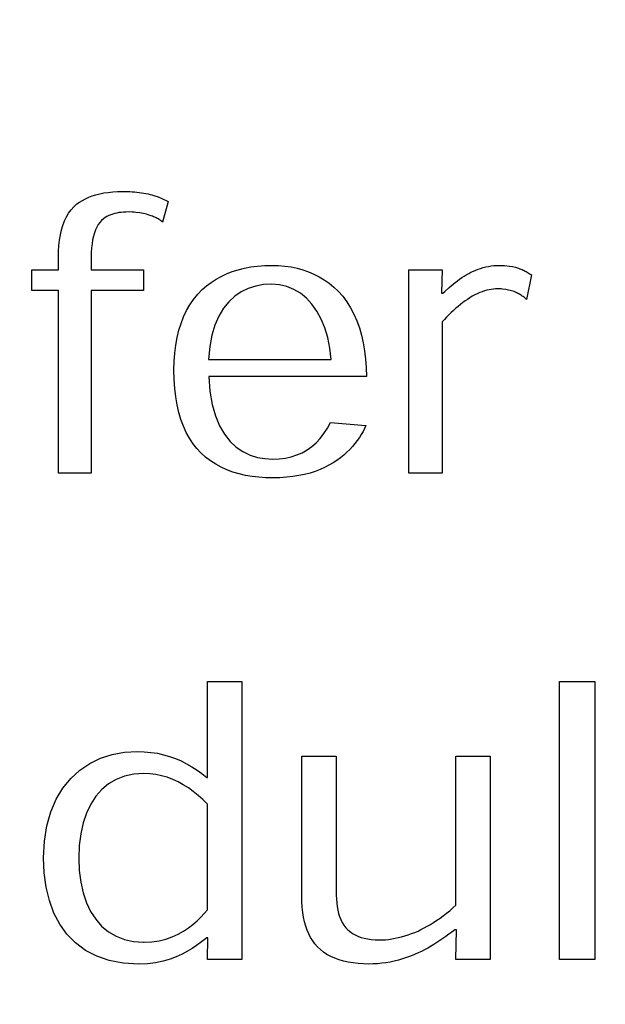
# Model space of a CAD drawing. Header units: inches. Extents: x 0.2 to 16.8, y 0.1 to 10.8.
# Tile 19 of 35: x 4.125 to 4.225, y 7.407 to 7.576. Entities that reach past the tile are written whole.
import ezdxf

# ---------------------------------------------------------------- set-up
doc = ezdxf.new("R2010")
doc.units = ezdxf.units.IN
doc.header["$LTSCALE"] = 0.935
doc.header["$MEASUREMENT"] = 0
doc.layers.get('0').update_dxf_attribs({"linetype": 'CONTINUOUS'})
doc.layers.add('DIMENSIONS', color=7, linetype='CONTINUOUS')
doc.styles.get("Standard").update_dxf_attribs({"font": 'txt', "width": 0.8})
doc.dimstyles.new('DIMSTYLE_2', dxfattribs={"dimtxt": 0.125, "dimasz": 0.18, "dimexe": 0.18, "dimexo": 0.0625, "dimgap": 0.09, "dimtad": 0, "dimtih": 1, "dimtoh": 1, "dimdec": 3, "dimzin": 4, "dimdsep": 46, "dimtxsty": 'STANDARD', "dimblk": '_FILLED', "dimblk1": '_FILLED', "dimblk2": '_FILLED', "dimcen": 0.09, "dimadec": 0, "dimazin": 0, "dimtp": 0.001, "dimtm": 0.001, "dimtfac": 1, "dimtdec": 3, "dimtofl": 0, "dimtmove": 0, "dimatfit": 3, "dimldrblk": '_FILLED', "dimfxl": 1, "dimtolj": 1, "dimtzin": 4, "dimarcsym": 0})

# ---------------------------------------------------------------- blocks, each defined once
blk = doc.blocks.new('*D13')
at = {"layer": 'DIMENSIONS', "color": 2, "linetype": 'CONTINUOUS'}
for p, q in [((4.51683, 8.49841), (4.51683, 8.82361)), ((4.36201, 8.39822), (4.51683, 8.49841)), ((4.36201, 7.02811), (4.36201, 8.39822))]:
    blk.add_line(p, q, dxfattribs=at)
at = {"layer": 'DIMENSIONS', "color": 2, "linetype": 'CONTINUOUS', "width": 0.8}
for s, p in [(']', (4.57933, 10.31111)), ('22.73', (4.57933, 9.81111)), ('[', (4.57933, 9.71111)), ('.895', (4.57933, 9.18611)), ('2X ', (4.57933, 8.88611))]:
    blk.add_text(s, height=0.125, rotation=90, dxfattribs=at).set_placement(p)
blk = doc.blocks.new('_FILLED')
at = {"color": 0, "linetype": 'BYBLOCK'}
blk.add_solid([(0, 0), (-1, 0.17361), (-1, -0.17361)], dxfattribs=at)
blk = doc.blocks.new('*D16')
at = {"layer": 'DIMENSIONS', "color": 2, "linetype": 'CONTINUOUS'}
blk.add_line((4.76101, 3.00861), (4.76101, 2.30661), dxfattribs=at)
at = {"layer": 'DIMENSIONS', "color": 2, "linetype": 'CONTINUOUS', "width": 0.8}
for s, p in [(']', (4.82351, 2.14411)), ('32.87', (4.82351, 1.64411)), ('[', (4.82351, 1.54411)), ('1.294', (4.82351, 0.91911))]:
    blk.add_text(s, height=0.125, rotation=90, dxfattribs=at).set_placement(p)
blk = doc.blocks.new('*D19')
at = {"layer": 'DIMENSIONS', "color": 2, "linetype": 'CONTINUOUS'}
blk.add_line((4.35101, 4.18911), (4.35101, 2.30661), dxfattribs=at)
at = {"layer": 'DIMENSIONS', "color": 2, "linetype": 'CONTINUOUS', "width": 0.8}
for s, p in [(']', (4.41351, 2.14411)), ('22.45', (4.41351, 1.64411)), ('[', (4.41351, 1.54411)), ('.884', (4.41351, 1.01911)), ('2X ', (4.41351, 0.71911))]:
    blk.add_text(s, height=0.125, rotation=90, dxfattribs=at).set_placement(p)

msp = doc.modelspace()

# ---------------------------------------------------------------- linework, layer by layer
at = {"color": 7, "linetype": 'CONTINUOUS'}
for p, q in [((4.13837, 7.54596), (4.13908, 7.5461)), ((4.13908, 7.5461), (4.13982, 7.54621)), ((4.13982, 7.54621), (4.14059, 7.54629)), ((4.14059, 7.54629), (4.14141, 7.54634)), ((4.14141, 7.54634), (4.14226, 7.54635)), ((4.14226, 7.54635), (4.14268, 7.54635)), ((4.14268, 7.54635), (4.1435, 7.54633)), ((4.1435, 7.54633), (4.14391, 7.54631)), ((4.14391, 7.54631), (4.14432, 7.54628)), ((4.14432, 7.54628), (4.14511, 7.5462)), ((4.14511, 7.5462), (4.14589, 7.54608)), ((4.14589, 7.54608), (4.14627, 7.54601)), ((4.14627, 7.54601), (4.14665, 7.54593)), ((4.13443, 7.54422), (4.13489, 7.54454)), ((4.13489, 7.54454), (4.13539, 7.54484)), ((4.13539, 7.54484), (4.13591, 7.54512)), ((4.13591, 7.54512), (4.13648, 7.54537)), ((4.13648, 7.54537), (4.13707, 7.54559)), ((4.13707, 7.54559), (4.1377, 7.54579)), ((4.1377, 7.54579), (4.13837, 7.54596)), ((4.14665, 7.54593), (4.14702, 7.54584)), ((4.14702, 7.54584), (4.14729, 7.54577)), ((4.14729, 7.54577), (4.14782, 7.54561)), ((4.14782, 7.54561), (4.14835, 7.54543)), ((4.14835, 7.54543), (4.14886, 7.54523)), ((4.14886, 7.54523), (4.14911, 7.54512)), ((4.14911, 7.54512), (4.14936, 7.54501)), ((4.15009, 7.54463), (4.14911, 7.54112)), ((4.14936, 7.54501), (4.1496, 7.54489)), ((4.1496, 7.54489), (4.14985, 7.54476)), ((4.14985, 7.54476), (4.15009, 7.54463)), ((4.13265, 7.54199), (4.13302, 7.54263)), ((4.13302, 7.54263), (4.13344, 7.54321)), ((4.13344, 7.54321), (4.13391, 7.54374)), ((4.13391, 7.54374), (4.13443, 7.54422)), ((4.14129, 7.54266), (4.14093, 7.54258)), ((4.14166, 7.54273), (4.14129, 7.54266)), ((4.14204, 7.54278), (4.14166, 7.54273)), ((4.14243, 7.54282), (4.14204, 7.54278)), ((4.14283, 7.54284), (4.14243, 7.54282)), ((4.14324, 7.54285), (4.14283, 7.54284)), ((4.14391, 7.54283), (4.14324, 7.54285)), ((4.14424, 7.54281), (4.14391, 7.54283)), ((4.14457, 7.54278), (4.14424, 7.54281)), ((4.14521, 7.5427), (4.14457, 7.54278)), ((4.14552, 7.54265), (4.14521, 7.5427)), ((4.14583, 7.54259), (4.14552, 7.54265)), ((4.13204, 7.54055), (4.13232, 7.5413)), ((4.13232, 7.5413), (4.13265, 7.54199)), ((4.13838, 7.54106), (4.13811, 7.54068)), ((4.13868, 7.5414), (4.13838, 7.54106)), ((4.139, 7.54169), (4.13868, 7.5414)), ((4.13929, 7.54188), (4.139, 7.54169)), ((4.13959, 7.54206), (4.13929, 7.54188)), ((4.13991, 7.54222), (4.13959, 7.54206)), ((4.14024, 7.54236), (4.13991, 7.54222)), ((4.14058, 7.54248), (4.14024, 7.54236)), ((4.14093, 7.54258), (4.14058, 7.54248)), ((4.14612, 7.54252), (4.14583, 7.54259)), ((4.1464, 7.54245), (4.14612, 7.54252)), ((4.14668, 7.54238), (4.1464, 7.54245)), ((4.14717, 7.54221), (4.14668, 7.54238)), ((4.14739, 7.54212), (4.14717, 7.54221)), ((4.1476, 7.54203), (4.14739, 7.54212)), ((4.14781, 7.54194), (4.1476, 7.54203)), ((4.148, 7.54185), (4.14781, 7.54194)), ((4.14819, 7.54175), (4.148, 7.54185)), ((4.14837, 7.54165), (4.14819, 7.54175)), ((4.14854, 7.54155), (4.14837, 7.54165)), ((4.14869, 7.54144), (4.14854, 7.54155)), ((4.14884, 7.54134), (4.14869, 7.54144)), ((4.14898, 7.54123), (4.14884, 7.54134)), ((4.14911, 7.54112), (4.14898, 7.54123)), ((4.13162, 7.53891), (4.13181, 7.53976)), ((4.13181, 7.53976), (4.13204, 7.54055)), ((4.13745, 7.53926), (4.13728, 7.53869)), ((4.13764, 7.53978), (4.13745, 7.53926)), ((4.13786, 7.54026), (4.13764, 7.53978)), ((4.13811, 7.54068), (4.13786, 7.54026)), ((4.13137, 7.53708), (4.13147, 7.53802)), ((4.13147, 7.53802), (4.13162, 7.53891)), ((4.13715, 7.53808), (4.13704, 7.53741)), ((4.13728, 7.53869), (4.13715, 7.53808)), ((4.13129, 7.53506), (4.13131, 7.53609)), ((4.13131, 7.53609), (4.13137, 7.53708)), ((4.13692, 7.53591), (4.1369, 7.53509)), ((4.13696, 7.53669), (4.13692, 7.53591)), ((4.13704, 7.53741), (4.13696, 7.53669)), ((4.13129, 7.53291), (4.13129, 7.53506)), ((4.1369, 7.53509), (4.1369, 7.53291)), ((4.12674, 7.52941), (4.12674, 7.53291)), ((4.12674, 7.53291), (4.13129, 7.53291)), ((4.1369, 7.53291), (4.14587, 7.53291)), ((4.14587, 7.53291), (4.14587, 7.52941)), ((4.16009, 7.53224), (4.16106, 7.53262)), ((4.16106, 7.53262), (4.16208, 7.53294)), ((4.16208, 7.53294), (4.16314, 7.53321)), ((4.16314, 7.53321), (4.16425, 7.53342)), ((4.16425, 7.53342), (4.16541, 7.53357)), ((4.16541, 7.53357), (4.16662, 7.53366)), ((4.16662, 7.53366), (4.16788, 7.53369)), ((4.16788, 7.53369), (4.16899, 7.53366)), ((4.16899, 7.53366), (4.17008, 7.53357)), ((4.17008, 7.53357), (4.17114, 7.53342)), ((4.17114, 7.53342), (4.17216, 7.53321)), ((4.17216, 7.53321), (4.17316, 7.53293)), ((4.17316, 7.53293), (4.17413, 7.5326)), ((4.17413, 7.5326), (4.17506, 7.5322)), ((4.1913, 7.49805), (4.1913, 7.53291)), ((4.1913, 7.53291), (4.19703, 7.53291)), ((4.19703, 7.53291), (4.19693, 7.52891)), ((4.20156, 7.53232), (4.20195, 7.53252)), ((4.20195, 7.53252), (4.20236, 7.53271)), ((4.20236, 7.53271), (4.20277, 7.53288)), ((4.20277, 7.53288), (4.20318, 7.53304)), ((4.20318, 7.53304), (4.20361, 7.53318)), ((4.20361, 7.53318), (4.20404, 7.53331)), ((4.20404, 7.53331), (4.20448, 7.53342)), ((4.20448, 7.53342), (4.20493, 7.53352)), ((4.20493, 7.53352), (4.20539, 7.53359)), ((4.20539, 7.53359), (4.20586, 7.53365)), ((4.20586, 7.53365), (4.20634, 7.53368)), ((4.20634, 7.53368), (4.20683, 7.53369)), ((4.20683, 7.53369), (4.20712, 7.53369)), ((4.20712, 7.53369), (4.2077, 7.53367)), ((4.2077, 7.53367), (4.20853, 7.53358)), ((4.20853, 7.53358), (4.20907, 7.53348)), ((4.20907, 7.53348), (4.2096, 7.53336)), ((4.2096, 7.53336), (4.21012, 7.5332)), ((4.21012, 7.5332), (4.21032, 7.53312)), ((4.21032, 7.53312), (4.21051, 7.53305)), ((4.21051, 7.53305), (4.2107, 7.53297)), ((4.2107, 7.53297), (4.21089, 7.53289)), ((4.21089, 7.53289), (4.21107, 7.5328)), ((4.21107, 7.5328), (4.21125, 7.53271)), ((4.21125, 7.53271), (4.21142, 7.53262)), ((4.21142, 7.53262), (4.2116, 7.53252)), ((4.2116, 7.53252), (4.21177, 7.53241)), ((4.15746, 7.53077), (4.15829, 7.53132)), ((4.15829, 7.53132), (4.15917, 7.5318)), ((4.15917, 7.5318), (4.16009, 7.53224)), ((4.17506, 7.5322), (4.17596, 7.53174)), ((4.17596, 7.53174), (4.17683, 7.53122)), ((4.17683, 7.53122), (4.17766, 7.53063)), ((4.1989, 7.53049), (4.19926, 7.53078)), ((4.19926, 7.53078), (4.19962, 7.53107)), ((4.19962, 7.53107), (4.19999, 7.53134)), ((4.19999, 7.53134), (4.20037, 7.5316)), ((4.20037, 7.5316), (4.20076, 7.53185)), ((4.20076, 7.53185), (4.20115, 7.53209)), ((4.20115, 7.53209), (4.20156, 7.53232)), ((4.2123, 7.53207), (4.21147, 7.52785)), ((4.21177, 7.53241), (4.21195, 7.53231)), ((4.21195, 7.53231), (4.21212, 7.53219)), ((4.21212, 7.53219), (4.2123, 7.53207)), ((4.13129, 7.52941), (4.12674, 7.52941)), ((4.13129, 7.49805), (4.13129, 7.52941)), ((4.1369, 7.52941), (4.1369, 7.49805)), ((4.14587, 7.52941), (4.1369, 7.52941)), ((4.15516, 7.52874), (4.15593, 7.52953)), ((4.15593, 7.52953), (4.15667, 7.53018)), ((4.15667, 7.53018), (4.15746, 7.53077)), ((4.1626, 7.52917), (4.16148, 7.52841)), ((4.16381, 7.52975), (4.1626, 7.52917)), ((4.16509, 7.53015), (4.16381, 7.52975)), ((4.16643, 7.53039), (4.16509, 7.53015)), ((4.16783, 7.53047), (4.16643, 7.53039)), ((4.16915, 7.53037), (4.16783, 7.53047)), ((4.17042, 7.53007), (4.16915, 7.53037)), ((4.17161, 7.52958), (4.17042, 7.53007)), ((4.17273, 7.52891), (4.17161, 7.52958)), ((4.17766, 7.53063), (4.17847, 7.52998)), ((4.17847, 7.52998), (4.17923, 7.52927)), ((4.17923, 7.52927), (4.17999, 7.52839)), ((4.19714, 7.52891), (4.19749, 7.52924)), ((4.19749, 7.52924), (4.19819, 7.52988)), ((4.19819, 7.52988), (4.19854, 7.53019)), ((4.19854, 7.53019), (4.1989, 7.53049)), ((4.20387, 7.52917), (4.20346, 7.52902)), ((4.20428, 7.52931), (4.20387, 7.52917)), ((4.20467, 7.52942), (4.20428, 7.52931)), ((4.20505, 7.52951), (4.20467, 7.52942)), ((4.20543, 7.52958), (4.20505, 7.52951)), ((4.2058, 7.52963), (4.20543, 7.52958)), ((4.20617, 7.52966), (4.2058, 7.52963)), ((4.20681, 7.52966), (4.20617, 7.52966)), ((4.2071, 7.52965), (4.20681, 7.52966)), ((4.20737, 7.52963), (4.2071, 7.52965)), ((4.20791, 7.52957), (4.20737, 7.52963)), ((4.20841, 7.52947), (4.20791, 7.52957)), ((4.20866, 7.52941), (4.20841, 7.52947)), ((4.2089, 7.52934), (4.20866, 7.52941)), ((4.20914, 7.52927), (4.2089, 7.52934)), ((4.20937, 7.52919), (4.20914, 7.52927)), ((4.2096, 7.52909), (4.20937, 7.52919)), ((4.15381, 7.52694), (4.15445, 7.52787)), ((4.15445, 7.52787), (4.15516, 7.52874)), ((4.16046, 7.52747), (4.15955, 7.52633)), ((4.16148, 7.52841), (4.16046, 7.52747)), ((4.17377, 7.52805), (4.17273, 7.52891)), ((4.17472, 7.52703), (4.17377, 7.52805)), ((4.17999, 7.52839), (4.18069, 7.52743)), ((4.18069, 7.52743), (4.18132, 7.52642)), ((4.19693, 7.52891), (4.19714, 7.52891)), ((4.20094, 7.5276), (4.20054, 7.5273)), ((4.20134, 7.52787), (4.20094, 7.5276)), ((4.20173, 7.52813), (4.20134, 7.52787)), ((4.20218, 7.52839), (4.20173, 7.52813)), ((4.20262, 7.52862), (4.20218, 7.52839)), ((4.20304, 7.52883), (4.20262, 7.52862)), ((4.20346, 7.52902), (4.20304, 7.52883)), ((4.20977, 7.52901), (4.2096, 7.52909)), ((4.20995, 7.52893), (4.20977, 7.52901)), ((4.21011, 7.52884), (4.20995, 7.52893)), ((4.21028, 7.52875), (4.21011, 7.52884)), ((4.21044, 7.52865), (4.21028, 7.52875)), ((4.2106, 7.52855), (4.21044, 7.52865)), ((4.21075, 7.52844), (4.2106, 7.52855)), ((4.2109, 7.52833), (4.21075, 7.52844)), ((4.21105, 7.52822), (4.2109, 7.52833)), ((4.21119, 7.5281), (4.21105, 7.52822)), ((4.21134, 7.52798), (4.21119, 7.5281)), ((4.21147, 7.52785), (4.21134, 7.52798)), ((4.15273, 7.52487), (4.15323, 7.52594)), ((4.15323, 7.52594), (4.15381, 7.52694)), ((4.15955, 7.52633), (4.15876, 7.525)), ((4.17556, 7.52583), (4.17472, 7.52703)), ((4.1763, 7.52448), (4.17556, 7.52583)), ((4.18132, 7.52642), (4.18189, 7.52533)), ((4.19895, 7.52597), (4.19856, 7.5256)), ((4.19934, 7.52633), (4.19895, 7.52597)), ((4.19974, 7.52667), (4.19934, 7.52633)), ((4.20014, 7.52699), (4.19974, 7.52667)), ((4.20054, 7.5273), (4.20014, 7.52699)), ((4.15229, 7.52374), (4.15273, 7.52487)), ((4.15876, 7.525), (4.1581, 7.52346)), ((4.17692, 7.52297), (4.1763, 7.52448)), ((4.18189, 7.52533), (4.18239, 7.52419)), ((4.18239, 7.52419), (4.18283, 7.52299)), ((4.1974, 7.52441), (4.19703, 7.52399)), ((4.19778, 7.52482), (4.1974, 7.52441)), ((4.19817, 7.52522), (4.19778, 7.52482)), ((4.19856, 7.5256), (4.19817, 7.52522)), ((4.15161, 7.52131), (4.15191, 7.52256)), ((4.15191, 7.52256), (4.15229, 7.52374)), ((4.1581, 7.52346), (4.15758, 7.52172)), ((4.17742, 7.52131), (4.17692, 7.52297)), ((4.18283, 7.52299), (4.1832, 7.52173)), ((4.19703, 7.52399), (4.19703, 7.49805)), ((4.15137, 7.52001), (4.15161, 7.52131)), ((4.15758, 7.52172), (4.15721, 7.51976)), ((4.17779, 7.51951), (4.17742, 7.52131)), ((4.1832, 7.52173), (4.1835, 7.52041)), ((4.1512, 7.51865), (4.15137, 7.52001)), ((4.15721, 7.51976), (4.15702, 7.51758)), ((4.17803, 7.51758), (4.17779, 7.51951)), ((4.1835, 7.52041), (4.18374, 7.51904)), ((4.18374, 7.51904), (4.18391, 7.51763)), ((4.1511, 7.51724), (4.1512, 7.51865)), ((4.15702, 7.51758), (4.17803, 7.51758)), ((4.18391, 7.51763), (4.18401, 7.51616)), ((4.15106, 7.51578), (4.1511, 7.51724)), ((4.1511, 7.51415), (4.15106, 7.51578)), ((4.18401, 7.51616), (4.18405, 7.51465)), ((4.1512, 7.51261), (4.1511, 7.51415)), ((4.15703, 7.51465), (4.15723, 7.51211)), ((4.18405, 7.51465), (4.15703, 7.51465)), ((4.15137, 7.51115), (4.1512, 7.51261)), ((4.1516, 7.50977), (4.15137, 7.51115)), ((4.15723, 7.51211), (4.15762, 7.50987)), ((4.1519, 7.50848), (4.1516, 7.50977)), ((4.15762, 7.50987), (4.15818, 7.5079)), ((4.15226, 7.50726), (4.1519, 7.50848)), ((4.15269, 7.50612), (4.15226, 7.50726)), ((4.15818, 7.5079), (4.15889, 7.5062)), ((4.15317, 7.50506), (4.15269, 7.50612)), ((4.15889, 7.5062), (4.15973, 7.50475)), ((4.17676, 7.50486), (4.17735, 7.50578)), ((4.17735, 7.50578), (4.1779, 7.50678)), ((4.1779, 7.50678), (4.18397, 7.50623)), ((4.18373, 7.50572), (4.18346, 7.50521)), ((4.18397, 7.50623), (4.18373, 7.50572)), ((4.15372, 7.50408), (4.15317, 7.50506)), ((4.15432, 7.50317), (4.15372, 7.50408)), ((4.15973, 7.50475), (4.1607, 7.50353)), ((4.17542, 7.50329), (4.17611, 7.50404)), ((4.17611, 7.50404), (4.17676, 7.50486)), ((4.18283, 7.50418), (4.18247, 7.50366)), ((4.18316, 7.50469), (4.18283, 7.50418)), ((4.18346, 7.50521), (4.18316, 7.50469)), ((4.15498, 7.50232), (4.15432, 7.50317)), ((4.1557, 7.50155), (4.15498, 7.50232)), ((4.1607, 7.50353), (4.16176, 7.50254)), ((4.16176, 7.50254), (4.1629, 7.50176)), ((4.17388, 7.50207), (4.17467, 7.50264)), ((4.17467, 7.50264), (4.17542, 7.50329)), ((4.18118, 7.50214), (4.18068, 7.50165)), ((4.18164, 7.50264), (4.18118, 7.50214)), ((4.18207, 7.50315), (4.18164, 7.50264)), ((4.18247, 7.50366), (4.18207, 7.50315)), ((4.15649, 7.50083), (4.1557, 7.50155)), ((4.15734, 7.50018), (4.15649, 7.50083)), ((4.1629, 7.50176), (4.16411, 7.50118)), ((4.16411, 7.50118), (4.16537, 7.50078)), ((4.16537, 7.50078), (4.16666, 7.50056)), ((4.16666, 7.50056), (4.16796, 7.50048)), ((4.16796, 7.50048), (4.16909, 7.50053)), ((4.16909, 7.50053), (4.17016, 7.50066)), ((4.17016, 7.50066), (4.17117, 7.50088)), ((4.17117, 7.50088), (4.17213, 7.50119)), ((4.17213, 7.50119), (4.17303, 7.50158)), ((4.17303, 7.50158), (4.17388, 7.50207)), ((4.17958, 7.5007), (4.17897, 7.50025)), ((4.18015, 7.50117), (4.17958, 7.5007)), ((4.18068, 7.50165), (4.18015, 7.50117)), ((4.15823, 7.4996), (4.15734, 7.50018)), ((4.15918, 7.49909), (4.15823, 7.4996)), ((4.16016, 7.49864), (4.15918, 7.49909)), ((4.17688, 7.49904), (4.1761, 7.4987)), ((4.17762, 7.49942), (4.17688, 7.49904)), ((4.17832, 7.49982), (4.17762, 7.49942)), ((4.17897, 7.50025), (4.17832, 7.49982)), ((4.1369, 7.49805), (4.13129, 7.49805)), ((4.16118, 7.49827), (4.16016, 7.49864)), ((4.16224, 7.49795), (4.16118, 7.49827)), ((4.16333, 7.4977), (4.16224, 7.49795)), ((4.16446, 7.4975), (4.16333, 7.4977)), ((4.16561, 7.49737), (4.16446, 7.4975)), ((4.16678, 7.49729), (4.16561, 7.49737)), ((4.16797, 7.49726), (4.16678, 7.49729)), ((4.16919, 7.49729), (4.16797, 7.49726)), ((4.17035, 7.49736), (4.16919, 7.49729)), ((4.17144, 7.49748), (4.17035, 7.49736)), ((4.17248, 7.49765), (4.17144, 7.49748)), ((4.17346, 7.49785), (4.17248, 7.49765)), ((4.17439, 7.4981), (4.17346, 7.49785)), ((4.17527, 7.49838), (4.17439, 7.4981)), ((4.1761, 7.4987), (4.17527, 7.49838)), ((4.19703, 7.49805), (4.1913, 7.49805)), ((4.1568, 7.44593), (4.1568, 7.46236)), ((4.1568, 7.46236), (4.1627, 7.46236)), ((4.1627, 7.46236), (4.1627, 7.41471)), ((4.21709, 7.41471), (4.21709, 7.46236)), ((4.21709, 7.46236), (4.22316, 7.46236)), ((4.22316, 7.46236), (4.22316, 7.41471)), ((4.13852, 7.4492), (4.14051, 7.44984)), ((4.14051, 7.44984), (4.14262, 7.45023)), ((4.14262, 7.45023), (4.14482, 7.45036)), ((4.14482, 7.45036), (4.14599, 7.45032)), ((4.14599, 7.45032), (4.14713, 7.45022)), ((4.14713, 7.45022), (4.14823, 7.45005)), ((4.14823, 7.45005), (4.1493, 7.44981)), ((4.1493, 7.44981), (4.15034, 7.44951)), ((4.13495, 7.44714), (4.13666, 7.4483)), ((4.13666, 7.4483), (4.13852, 7.4492)), ((4.15034, 7.44951), (4.15134, 7.44915)), ((4.15134, 7.44915), (4.15232, 7.44874)), ((4.15232, 7.44874), (4.15325, 7.44827)), ((4.15325, 7.44827), (4.15416, 7.44776)), ((4.17298, 7.42563), (4.17298, 7.44957)), ((4.17298, 7.44957), (4.17885, 7.44957)), ((4.17885, 7.44957), (4.17885, 7.42707)), ((4.19937, 7.42403), (4.19937, 7.44957)), ((4.19937, 7.44957), (4.20525, 7.44957)), ((4.20525, 7.44957), (4.20525, 7.41471)), ((4.13341, 7.44574), (4.13495, 7.44714)), ((4.1442, 7.44649), (4.14262, 7.44615)), ((4.14591, 7.4466), (4.1442, 7.44649)), ((4.14694, 7.44656), (4.14591, 7.4466)), ((4.14796, 7.44643), (4.14694, 7.44656)), ((4.14895, 7.44622), (4.14796, 7.44643)), ((4.15416, 7.44776), (4.15503, 7.44719)), ((4.15503, 7.44719), (4.15587, 7.44658)), ((4.15587, 7.44658), (4.15668, 7.44593)), ((4.13205, 7.44408), (4.13341, 7.44574)), ((4.13987, 7.44482), (4.13871, 7.44385)), ((4.14118, 7.44559), (4.13987, 7.44482)), ((4.14262, 7.44615), (4.14118, 7.44559)), ((4.14991, 7.44594), (4.14895, 7.44622)), ((4.15086, 7.44558), (4.14991, 7.44594)), ((4.15178, 7.44516), (4.15086, 7.44558)), ((4.15267, 7.44466), (4.15178, 7.44516)), ((4.15668, 7.44593), (4.1568, 7.44593)), ((4.13091, 7.44218), (4.13205, 7.44408)), ((4.13871, 7.44385), (4.13769, 7.44269)), ((4.15354, 7.44411), (4.15267, 7.44466)), ((4.15439, 7.4435), (4.15354, 7.44411)), ((4.15522, 7.44283), (4.15439, 7.4435)), ((4.12998, 7.44003), (4.13091, 7.44218)), ((4.13682, 7.44134), (4.13609, 7.43982)), ((4.13769, 7.44269), (4.13682, 7.44134)), ((4.15602, 7.44211), (4.15522, 7.44283)), ((4.1568, 7.44135), (4.15602, 7.44211)), ((4.1568, 7.42323), (4.1568, 7.44135)), ((4.1293, 7.43764), (4.12998, 7.44003)), ((4.13609, 7.43982), (4.13553, 7.43812)), ((4.13553, 7.43812), (4.13511, 7.43626)), ((4.12888, 7.43501), (4.1293, 7.43764)), ((4.12874, 7.43214), (4.12888, 7.43501)), ((4.13511, 7.43626), (4.13486, 7.43424)), ((4.13486, 7.43424), (4.13477, 7.43208)), ((4.12885, 7.42954), (4.12874, 7.43214)), ((4.13477, 7.43208), (4.13485, 7.42996)), ((4.12918, 7.42709), (4.12885, 7.42954)), ((4.13485, 7.42996), (4.1351, 7.42797)), ((4.1351, 7.42797), (4.13551, 7.42613)), ((4.12973, 7.4248), (4.12918, 7.42709)), ((4.17885, 7.42707), (4.17886, 7.42639)), ((4.17886, 7.42639), (4.17888, 7.42571)), ((4.13051, 7.42268), (4.12973, 7.4248)), ((4.13551, 7.42613), (4.13607, 7.42445)), ((4.13607, 7.42445), (4.1368, 7.42294)), ((4.173, 7.42463), (4.17298, 7.42563)), ((4.17305, 7.42368), (4.173, 7.42463)), ((4.17888, 7.42571), (4.17891, 7.42506)), ((4.17891, 7.42506), (4.17896, 7.42442)), ((4.1368, 7.42294), (4.13767, 7.4216)), ((4.15627, 7.42261), (4.1568, 7.42323)), ((4.17315, 7.42279), (4.17305, 7.42368)), ((4.17328, 7.42195), (4.17315, 7.42279)), ((4.17896, 7.42442), (4.17904, 7.42379)), ((4.17904, 7.42379), (4.17915, 7.42319)), ((4.17915, 7.42319), (4.17928, 7.42261)), ((4.19776, 7.42264), (4.19831, 7.42308)), ((4.19831, 7.42308), (4.19885, 7.42355)), ((4.19885, 7.42355), (4.19937, 7.42403)), ((4.13152, 7.42076), (4.13051, 7.42268)), ((4.13767, 7.4216), (4.13869, 7.42044)), ((4.15432, 7.42072), (4.15503, 7.42134)), ((4.15503, 7.42134), (4.15568, 7.42198)), ((4.15568, 7.42198), (4.15627, 7.42261)), ((4.17345, 7.42116), (4.17328, 7.42195)), ((4.17365, 7.42043), (4.17345, 7.42116)), ((4.17928, 7.42261), (4.17945, 7.42206)), ((4.17945, 7.42206), (4.17965, 7.42154)), ((4.17965, 7.42154), (4.1799, 7.42104)), ((4.19555, 7.42106), (4.1961, 7.42143)), ((4.1961, 7.42143), (4.19666, 7.42181)), ((4.19666, 7.42181), (4.19721, 7.42221)), ((4.19721, 7.42221), (4.19776, 7.42264)), ((4.13275, 7.41904), (4.13152, 7.42076)), ((4.13869, 7.42044), (4.13985, 7.41947)), ((4.13985, 7.41947), (4.14115, 7.4187)), ((4.15177, 7.41904), (4.15269, 7.41955)), ((4.15269, 7.41955), (4.15354, 7.42012)), ((4.15354, 7.42012), (4.15432, 7.42072)), ((4.1739, 7.41973), (4.17365, 7.42043)), ((4.17417, 7.41909), (4.1739, 7.41973)), ((4.1799, 7.42104), (4.18019, 7.42058)), ((4.18019, 7.42058), (4.18052, 7.42015)), ((4.18052, 7.42015), (4.18079, 7.41987)), ((4.18079, 7.41987), (4.18109, 7.4196)), ((4.18109, 7.4196), (4.18142, 7.41934)), ((4.19232, 7.41935), (4.19288, 7.41959)), ((4.19288, 7.41959), (4.19339, 7.41984)), ((4.19339, 7.41984), (4.19391, 7.42011)), ((4.19391, 7.42011), (4.19445, 7.42041)), ((4.19445, 7.42041), (4.195, 7.42072)), ((4.195, 7.42072), (4.19555, 7.42106)), ((4.19868, 7.4194), (4.19816, 7.41903)), ((4.19921, 7.41978), (4.19868, 7.4194)), ((4.19947, 7.41978), (4.19921, 7.41978)), ((4.19937, 7.41471), (4.19947, 7.41978)), ((4.13422, 7.41754), (4.13275, 7.41904)), ((4.14115, 7.4187), (4.14259, 7.41814)), ((4.14259, 7.41814), (4.14417, 7.4178)), ((4.14417, 7.4178), (4.14587, 7.41769)), ((4.14595, 7.41769), (4.14729, 7.41775)), ((4.14729, 7.41775), (4.14853, 7.41793)), ((4.14853, 7.41793), (4.14969, 7.41821)), ((4.14969, 7.41821), (4.15077, 7.41859)), ((4.15077, 7.41859), (4.15177, 7.41904)), ((4.15669, 7.41842), (4.15557, 7.41759)), ((4.15688, 7.41842), (4.15669, 7.41842)), ((4.1568, 7.41471), (4.15688, 7.41842)), ((4.17449, 7.41848), (4.17417, 7.41909)), ((4.17484, 7.41792), (4.17449, 7.41848)), ((4.17523, 7.41739), (4.17484, 7.41792)), ((4.18142, 7.41934), (4.1818, 7.4191)), ((4.1818, 7.4191), (4.18221, 7.41888)), ((4.18221, 7.41888), (4.18266, 7.41868)), ((4.18266, 7.41868), (4.18315, 7.4185)), ((4.18315, 7.4185), (4.18368, 7.41835)), ((4.18368, 7.41835), (4.18426, 7.41823)), ((4.18426, 7.41823), (4.18488, 7.41813)), ((4.18488, 7.41813), (4.18554, 7.41808)), ((4.18554, 7.41808), (4.18624, 7.41806)), ((4.18624, 7.41806), (4.18677, 7.41807)), ((4.18677, 7.41807), (4.1873, 7.4181)), ((4.1873, 7.4181), (4.18784, 7.41816)), ((4.18784, 7.41816), (4.18839, 7.41824)), ((4.18839, 7.41824), (4.18895, 7.41834)), ((4.18895, 7.41834), (4.1895, 7.41846)), ((4.1895, 7.41846), (4.19007, 7.4186)), ((4.19007, 7.4186), (4.19063, 7.41876)), ((4.19063, 7.41876), (4.19119, 7.41894)), ((4.19119, 7.41894), (4.19176, 7.41914)), ((4.19176, 7.41914), (4.19232, 7.41935)), ((4.19661, 7.41795), (4.1961, 7.41761)), ((4.19712, 7.4183), (4.19661, 7.41795)), ((4.19764, 7.41866), (4.19712, 7.4183)), ((4.19816, 7.41903), (4.19764, 7.41866)), ((4.13591, 7.41628), (4.13422, 7.41754)), ((4.13784, 7.41528), (4.13591, 7.41628)), ((4.14587, 7.41769), (4.14595, 7.41769)), ((4.15337, 7.41612), (4.15247, 7.41564)), ((4.15418, 7.41662), (4.15337, 7.41612)), ((4.15491, 7.41712), (4.15418, 7.41662)), ((4.15557, 7.41759), (4.15491, 7.41712)), ((4.17565, 7.41689), (4.17523, 7.41739)), ((4.17615, 7.41641), (4.17565, 7.41689)), ((4.1767, 7.41597), (4.17615, 7.41641)), ((4.19348, 7.41609), (4.19293, 7.41583)), ((4.19401, 7.41637), (4.19348, 7.41609)), ((4.19454, 7.41666), (4.19401, 7.41637)), ((4.19558, 7.41728), (4.19454, 7.41666)), ((4.1961, 7.41761), (4.19558, 7.41728)), ((4.14, 7.41454), (4.13784, 7.41528)), ((4.1424, 7.41408), (4.14, 7.41454)), ((4.14922, 7.41443), (4.14794, 7.41416)), ((4.1504, 7.41478), (4.14922, 7.41443)), ((4.15148, 7.41518), (4.1504, 7.41478)), ((4.15247, 7.41564), (4.15148, 7.41518)), ((4.1627, 7.41471), (4.1568, 7.41471)), ((4.17729, 7.41558), (4.1767, 7.41597)), ((4.17794, 7.41523), (4.17729, 7.41558)), ((4.17862, 7.41492), (4.17794, 7.41523)), ((4.17935, 7.41465), (4.17862, 7.41492)), ((4.18012, 7.41443), (4.17935, 7.41465)), ((4.18093, 7.41425), (4.18012, 7.41443)), ((4.18882, 7.41444), (4.18811, 7.41428)), ((4.18952, 7.41461), (4.18882, 7.41444)), ((4.19022, 7.41481), (4.18952, 7.41461)), ((4.19091, 7.41503), (4.19022, 7.41481)), ((4.19159, 7.41528), (4.19091, 7.41503)), ((4.19227, 7.41554), (4.19159, 7.41528)), ((4.19293, 7.41583), (4.19227, 7.41554)), ((4.20525, 7.41471), (4.19937, 7.41471)), ((4.22316, 7.41471), (4.21709, 7.41471)), ((4.14504, 7.41393), (4.1424, 7.41408)), ((4.14654, 7.41399), (4.14504, 7.41393)), ((4.14794, 7.41416), (4.14654, 7.41399)), ((4.18177, 7.41411), (4.18093, 7.41425)), ((4.18264, 7.41401), (4.18177, 7.41411)), ((4.18355, 7.41395), (4.18264, 7.41401)), ((4.18448, 7.41393), (4.18355, 7.41395)), ((4.18521, 7.41394), (4.18448, 7.41393)), ((4.18594, 7.41399), (4.18521, 7.41394)), ((4.18667, 7.41406), (4.18594, 7.41399)), ((4.18739, 7.41416), (4.18667, 7.41406)), ((4.18811, 7.41428), (4.18739, 7.41416))]:
    msp.add_line(p, q, dxfattribs=at)

# ---------------------------------------------------------------- dimensions: what is measured, and where the dimension line sits
at = {"layer": 'DIMENSIONS', "color": 2, "linetype": 'CONTINUOUS'}
for feature_location, offset, dtype, origin, picture, middle in [((4.3620078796, 7.0281142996), (0.1548265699, 1.7955), 0, (3.4670078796, 8.2576142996), '*D13', (4.5168344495, 9.6486142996)), ((4.35101, 4.18911), (0, -1.8825), 1, (3.46701, 8.01411), '*D19', (4.35101, 1.48161))]:
    dim = msp.add_ordinate_dim(feature_location=feature_location, offset=offset, dtype=dtype, origin=origin, text='2X <>', dimstyle='DIMSTYLE_2', dxfattribs=at)
    dim.commit()
    dim.dimension.update_dxf_attribs({"geometry": picture, "text_midpoint": middle})
dim = msp.add_ordinate_dim(feature_location=(4.76101, 3.00861), offset=(0, -0.702), dtype=1, origin=(3.46701, 8.01411), dimstyle='DIMSTYLE_2', dxfattribs=at)
dim.commit()
dim.dimension.update_dxf_attribs({"geometry": '*D16', "text_midpoint": (4.76101, 1.58161)})

doc.saveas('drawing.dxf')
